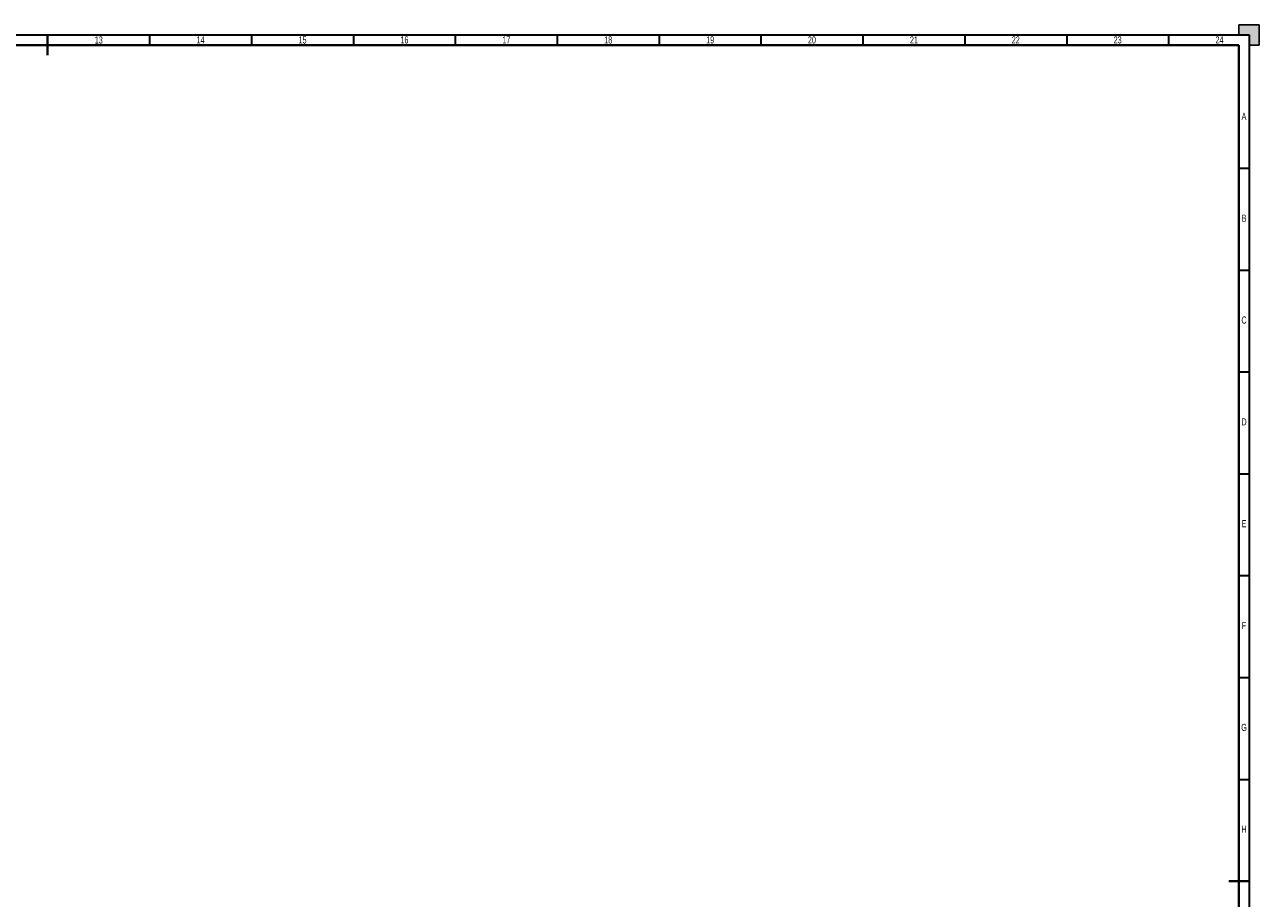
# Model space of a CAD drawing. Header units: millimetres. Extents: x 0 to 1189, y 0 to 841.
# Tile 4 of 4: x 583 to 1189, y 412 to 841. Entities that reach past the tile are written whole.
import ezdxf

# ---------------------------------------------------------------- set-up
doc = ezdxf.new("R2010")
doc.units = ezdxf.units.MM
doc.layers.add('BORDER', color=7, linetype='Continuous')
doc.layers.add('TRIM', color=7, linetype='Continuous')
doc.styles.add('SLDTEXTSTYLE0', font='TXT', dxfattribs={"width": 0.605})

msp = doc.modelspace()

# ---------------------------------------------------------------- hatches: boundary and pattern name
at = {"layer": 'TRIM'}
msp.add_hatch(color=256, dxfattribs=at).paths.add_polyline_path([(1184, 836), (1184, 831), (1189, 831), (1189, 841), (1179, 841), (1179, 836)], flags=0)

# ---------------------------------------------------------------- linework, layer by layer
at = {"layer": 'BORDER', "lineweight": 30}
for p, q in [((15, 836), (1184, 836)), ((644.5, 836), (644.5, 831)), ((694.5, 836), (694.5, 831)), ((744.5, 836), (744.5, 831)), ((794.5, 836), (794.5, 831)), ((844.5, 836), (844.5, 831)), ((894.5, 836), (894.5, 831)), ((944.5, 836), (944.5, 831)), ((994.5, 836), (994.5, 831)), ((1044.5, 836), (1044.5, 831)), ((1094.5, 836), (1094.5, 831)), ((1144.5, 836), (1144.5, 831)), ((1184, 836), (1184, 5)), ((1179, 770.5), (1184, 770.5)), ((1179, 720.5), (1184, 720.5)), ((1179, 670.5), (1184, 670.5)), ((1179, 620.5), (1184, 620.5)), ((1179, 570.5), (1184, 570.5)), ((1179, 520.5), (1184, 520.5)), ((1179, 470.5), (1184, 470.5))]:
    msp.add_line(p, q, dxfattribs=at)
at = {"layer": 'BORDER', "lineweight": 40}
for p, q in [((594.5, 836), (594.5, 826)), ((20, 831), (1179, 831)), ((1179, 831), (1179, 10)), ((1184, 420.5), (1174, 420.5))]:
    msp.add_line(p, q, dxfattribs=at)
at = {"layer": 'TRIM'}
for p, q in [((1179, 841), (1179, 836)), ((1189, 841), (1179, 841)), ((1179, 836), (1184, 836)), ((1184, 836), (1184, 831)), ((1189, 831), (1189, 841)), ((1184, 831), (1189, 831))]:
    msp.add_line(p, q, dxfattribs=at)

# ---------------------------------------------------------------- texts
at = {"layer": 'BORDER', "color": 7, "char_height": 3.5, "attachment_point": 2, "style": 'SLDTEXTSTYLE0'}
for s, insert in [('13', (619.57, 835.24)), ('14', (669.56, 835.27)), ('15', (719.56, 835.27)), ('16', (769.56, 835.27)), ('17', (819.57, 835.27)), ('18', (869.56, 835.27)), ('19', (919.56, 835.27)), ('20', (969.5, 835.27)), ('21', (1019.56, 835.27)), ('22', (1069.5, 835.27)), ('23', (1119.5, 835.27)), ('24', (1169.49, 835.27)), ('A', (1181.48, 797.75)), ('B', (1181.52, 747.75)), ('C', (1181.49, 697.75)), ('D', (1181.5, 647.75)), ('E', (1181.52, 597.75)), ('F', (1181.49, 547.75)), ('G', (1181.47, 497.75)), ('H', (1181.51, 447.75))]:
    msp.add_mtext(s, dxfattribs=dict(at, insert=insert))

doc.saveas('drawing.dxf')
